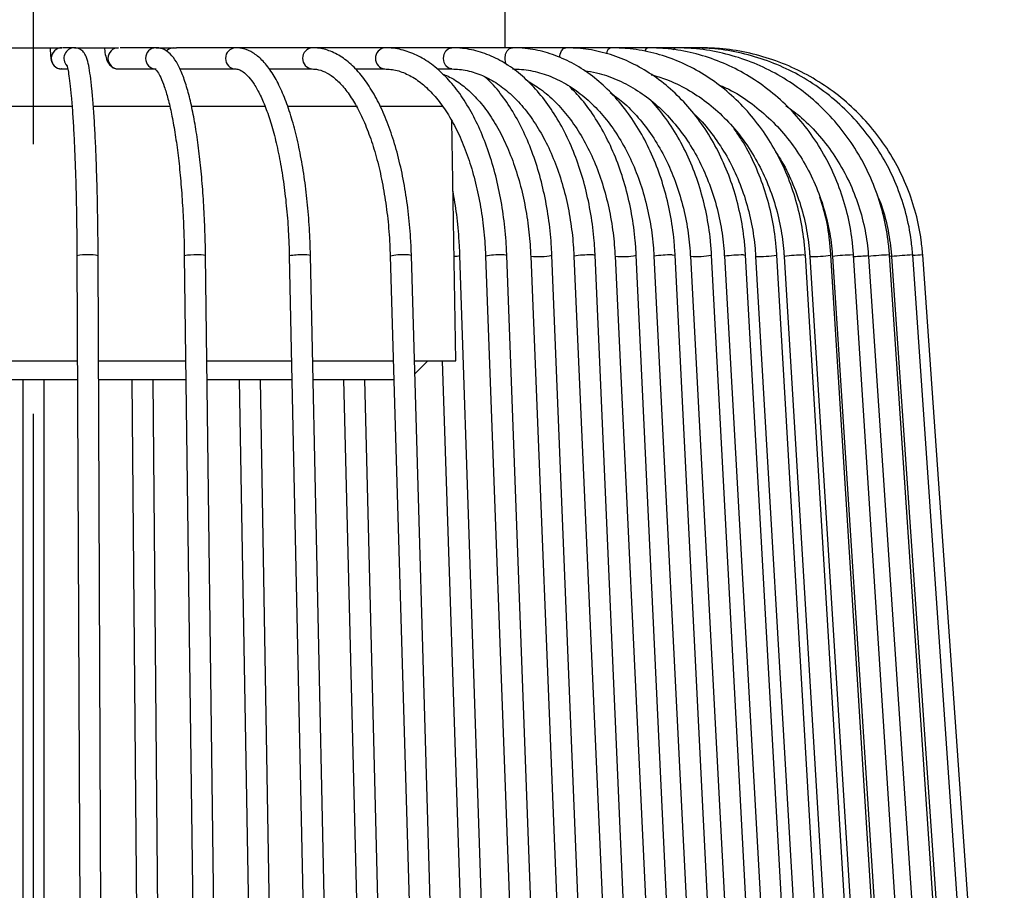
# Model space of a CAD drawing. Header units: millimetres. Extents: x 77 to 110, y 32 to 244.
# Tile 5 of 12: x 100.74 to 110.02, y 40.26 to 48.47. Entities that reach past the tile are written whole.
import ezdxf

# ---------------------------------------------------------------- set-up
doc = ezdxf.new("R2010")
doc.units = ezdxf.units.MM
doc.linetypes.add('CENTERX2', pattern=[20.32, 12.7, -2.54, 2.54, -2.54])

msp = doc.modelspace()

# ---------------------------------------------------------------- linework, layer by layer
at = {"color": 7, "linetype": 'CENTERX2'}
msp.add_line((100.8733, 32.0573), (100.8733, 202.0573), dxfattribs=at)
at = {"color": 7, "linetype": 'Continuous', "lineweight": 25}
for p, q in [((105.3183, 48.2073), (105.3183, 48.9573)), ((100.6048, 48.2073), (101.1418, 48.2073)), ((101.2603, 48.2073), (101.1469, 48.2073)), ((101.2603, 48.2073), (101.6747, 48.2073)), ((102.0285, 48.2073), (101.6901, 48.2073)), ((102.0285, 48.2073), (102.2208, 48.2073)), ((102.7791, 48.2073), (102.2208, 48.2073)), ((103.5009, 48.2073), (102.7791, 48.2073)), ((104.1828, 48.2073), (103.5009, 48.2073)), ((104.8145, 48.2073), (104.1828, 48.2073)), ((105.3865, 48.2073), (104.8145, 48.2073)), ((105.8901, 48.2073), (105.3865, 48.2073)), ((106.3177, 48.2073), (105.8901, 48.2073)), ((106.6627, 48.2073), (106.3177, 48.2073)), ((106.9199, 48.2073), (106.6627, 48.2073)), ((107.0855, 48.2073), (106.9199, 48.2073)), ((107.1569, 48.2073), (107.0855, 48.2073)), ((101.1418, 48.0073), (101.1393, 48.0073)), ((101.1418, 48.0073), (101.1965, 48.0073)), ((101.6747, 48.0073), (102.0285, 48.0073)), ((102.2529, 48.0073), (102.7791, 48.0073)), ((103.0943, 48.0073), (103.5009, 48.0073)), ((103.9075, 48.0073), (104.1828, 48.0073)), ((104.6779, 48.0073), (104.8145, 48.0073)), ((100.5084, 47.6578), (101.2386, 47.6578)), ((101.4409, 47.6578), (102.1627, 47.6578)), ((102.3674, 47.6578), (103.0608, 47.6578)), ((103.272, 47.6578), (103.9257, 47.6578)), ((104.1454, 47.6578), (104.7302, 47.6578)), ((104.8533, 45.2573), (104.8139, 47.517)), ((101.2831, 46.2464), (101.3305, 35.2464)), ((101.5305, 35.2472), (101.4831, 46.2472)), ((102.2951, 46.2455), (102.4364, 35.2455)), ((102.6364, 35.2481), (102.495, 46.2481)), ((103.2839, 46.2447), (103.5171, 35.2447)), ((103.7171, 35.2489), (103.4839, 46.2489)), ((104.2348, 46.2439), (104.5563, 35.2439)), ((104.7562, 35.2497), (104.4347, 46.2497)), ((105.2552, 35.2501), (104.8913, 46.2501)), ((105.1331, 46.2431), (105.5381, 35.2431)), ((105.7379, 35.2505), (105.333, 46.2505)), ((105.5584, 46.2428), (106.0028, 35.2428)), ((106.2026, 35.2508), (105.7582, 46.2508)), ((105.9654, 46.2424), (106.4476, 35.2424)), ((106.6474, 35.2512), (106.1652, 46.2512)), ((106.3528, 46.2421), (106.871, 35.2421)), ((107.0708, 35.2515), (106.5526, 46.2515)), ((106.719, 46.2418), (107.2712, 35.2418)), ((107.4709, 35.2518), (106.9187, 46.2518)), ((107.0626, 46.2415), (107.6468, 35.2415)), ((107.8465, 35.2521), (107.2624, 46.2521)), ((107.3824, 46.2412), (107.9963, 35.2412)), ((108.1959, 35.2524), (107.5821, 46.2524)), ((107.6772, 46.241), (108.3184, 35.241)), ((108.518, 35.2526), (107.8768, 46.2526)), ((107.9457, 46.2408), (108.6118, 35.2408)), ((108.8115, 35.2528), (108.1453, 46.2528)), ((108.187, 46.2406), (108.8756, 35.2406)), ((109.0752, 35.2531), (108.3866, 46.2531)), ((108.4002, 46.2404), (109.1086, 35.2404)), ((109.3082, 35.2532), (108.5998, 46.2532)), ((108.7391, 46.2401), (109.479, 35.2401)), ((108.9348, 46.2538), (108.9387, 46.2535)), ((109.6785, 35.2535), (108.9387, 46.2535)), ((108.9573, 46.2399), (109.7174, 35.2399)), ((109.1556, 46.2538), (109.1568, 46.2537)), ((109.9169, 35.2537), (109.1568, 46.2537)), ((109.2508, 46.2538), (109.2509, 46.2538)), ((110.0197, 35.2538), (109.2509, 46.2538)), ((100.4592, 45.2573), (101.2874, 45.2573)), ((101.4874, 45.2573), (102.3078, 45.2573)), ((102.5078, 45.2573), (103.3049, 45.2573)), ((103.5049, 45.2573), (104.2636, 45.2573)), ((104.4637, 45.2573), (104.8533, 45.2573)), ((104.4673, 45.1345), (104.5901, 45.2573)), ((104.724, 45.2573), (105.0553, 35.2435)), ((101.2882, 45.0755), (100.4584, 45.0755)), ((100.7733, 45.0755), (100.7733, 35.2468)), ((100.9733, 35.2468), (100.9733, 45.0755)), ((102.3101, 45.0755), (101.4882, 45.0755)), ((101.8011, 45.0755), (101.8855, 35.2459)), ((102.0855, 35.2477), (102.0011, 45.0755)), ((103.3087, 45.0755), (102.5101, 45.0755)), ((102.8133, 45.0755), (102.981, 35.2451)), ((103.1809, 35.2485), (103.0133, 45.0755)), ((104.2689, 45.0755), (103.5088, 45.0755)), ((103.7946, 45.0755), (104.0429, 35.2443)), ((104.2428, 35.2493), (103.9946, 45.0755))]:
    msp.add_line(p, q, dxfattribs=at)
at = {"color": 7, "linetype": 'Continuous', "lineweight": 25, "flags": 128}
for points in [[(104.814, 48.0073), (104.7847, 48.0149), (104.7594, 48.0366), (104.7425, 48.069), (104.7366, 48.1073), (104.7425, 48.1456), (104.7594, 48.178), (104.7847, 48.1997), (104.8145, 48.2073)], [(105.3322, 48.0447), (105.3222, 48.069), (105.3169, 48.1073), (105.3222, 48.1456), (105.3373, 48.178), (105.3599, 48.1997), (105.3865, 48.2073)], [(105.83, 48.115), (105.8345, 48.1456), (105.8475, 48.178), (105.8671, 48.1997), (105.8901, 48.2073)], [(106.9038, 48.1881), (106.9095, 48.1997), (106.9199, 48.2073)], [(106.8905, 46.2538), (106.9117, 46.2532), (106.9187, 46.2518)], [(107.5619, 46.2538), (107.5789, 46.2532), (107.5821, 46.2524)], [(108.1319, 46.2538), (108.1444, 46.2532), (108.1453, 46.2528)], [(108.5919, 46.2538), (108.5998, 46.2532), (108.5998, 46.2532)], [(108.9393, 46.2437), (108.9458, 46.2441), (108.9569, 46.2449)]]:
    msp.add_lwpolyline(points, dxfattribs=at)
at = {"color": 7, "linetype": 'Continuous', "lineweight": 25}
for centre, radius, start, end in [((101.1419, 48.1073), 0.1, 90.08888, 268.48126), ((101.2605, 48.1073), 0.1, 90.09557, 223.62893), ((101.6761, 48.1073), 0.1, 90.79183, 269.20817), ((102.0298, 48.1073), 0.1, 90.79213, 269.17262), ((102.1963, 48.1134), 0.0939, 90.45939, 139.06247), ((102.783, 48.1073), 0.1001, 92.22288, 267.74977), ((103.5086, 48.1072), 0.1003, 94.45464, 264.93081), ((104.196, 48.1072), 0.1009, 97.50962, 262.0487), ((106.3354, 48.147), 0.0629, 106.4018, 176.44021), ((106.68, 48.1628), 0.0477, 111.32771, 166.51461), ((101.3603, 45.9039), 0.3511, 85.27604, 102.70685), ((101.4141, 45.9333), 0.3215, 77.59637, 94.42551), ((102.3847, 45.8137), 0.441, 86.26548, 101.72158), ((102.4375, 46.0113), 0.2436, 76.34202, 95.68518), ((103.3866, 45.7117), 0.5428, 87.08944, 100.90112), ((103.437, 46.0785), 0.1768, 74.61154, 97.42141), ((104.3401, 45.7553), 0.4998, 85.82931, 102.1641), ((104.3931, 46.073), 0.1815, 76.76101, 95.27798), ((104.8421, 46.409), 0.1664, 267.94123, 287.19354), ((105.252, 45.6383), 0.6164, 86.87733, 101.11832), ((105.3008, 46.1305), 0.1242, 74.98979, 97.05536), ((105.6335, 46.8587), 0.6206, 263.04136, 281.58814), ((106.0989, 45.5006), 0.7537, 87.79701, 100.20028), ((106.1413, 46.1773), 0.0776, 72.06788, 99.98338), ((106.4208, 46.9231), 0.6844, 264.29841, 281.10185), ((106.8685, 45.3358), 0.9182, 88.62782, 99.37064), ((107.1226, 46.9986), 0.7595, 265.47489, 280.6067), ((107.5502, 45.1316), 1.1222, 89.4025, 98.59671), ((107.7243, 47.1499), 0.9101, 267.0277, 279.64434), ((108.1356, 44.8633), 1.3904, 90.15101, 97.84864), ((108.2165, 47.3699), 1.1298, 268.50477, 278.66109), ((108.62, 44.4749), 1.7791, 90.90463, 97.09525), ((108.4738, 49.4552), 3.2177, 272.25845, 274.73669), ((108.9952, 43.9849), 2.2697, 91.52282, 96.47715), ((109.336, 42.2492), 4.0086, 92.57896, 95.42104), ((110.0284, 34.0687), 12.2099, 93.65108, 94.0913)]:
    msp.add_arc(centre, radius, start, end, dxfattribs=at)
for points, knots in [([(101.0312, 48.2073), (101.0314, 48.2022), (101.0321, 48.1712), (101.0353, 48.1304), (101.0384, 48.1007), (101.0461, 48.0729), (101.0584, 48.0491), (101.0791, 48.0271), (101.1081, 48.0105), (101.1307, 48.0084), (101.1418, 48.0073)], [0, 0, 0, 0, 0.0502076, 0.3033505, 0.5258248, 0.6157851, 0.6979792, 0.7910122, 0.8973236, 1, 1, 1, 1]), ([(101.4831, 46.2472), (101.4829, 46.2912), (101.4822, 46.4189), (101.4795, 46.6274), (101.4746, 46.8672), (101.4678, 47.0951), (101.4593, 47.3077), (101.4492, 47.5017), (101.4376, 47.6744), (101.4247, 47.8232), (101.4105, 47.9465), (101.3948, 48.0441), (101.3784, 48.1071), (101.3607, 48.15), (101.327, 48.1887), (101.2876, 48.2063), (101.2645, 48.2071), (101.2603, 48.2073)], [0, 0, 0, 0, 0.04336, 0.125906, 0.208505, 0.291135, 0.373817, 0.456584, 0.539492, 0.622647, 0.706278, 0.79098, 0.878815, 0.935303, 0.96559, 0.993736, 1, 1, 1, 1]), ([(101.5432, 48.2073), (101.5438, 48.1985), (101.5464, 48.1608), (101.556, 48.1171), (101.5716, 48.0724), (101.5964, 48.0373), (101.6333, 48.0121), (101.6607, 48.0089), (101.6747, 48.0073)], [0, 0, 0, 0, 0.086393, 0.372887, 0.559957, 0.729432, 0.86167, 1, 1, 1, 1]), ([(102.495, 46.2481), (102.4943, 46.2923), (102.4922, 46.4208), (102.4842, 46.6307), (102.4694, 46.8721), (102.4489, 47.102), (102.4233, 47.317), (102.3927, 47.5139), (102.3574, 47.6902), (102.3175, 47.8439), (102.2726, 47.9738), (102.2232, 48.0752), (102.1701, 48.146), (102.1091, 48.192), (102.0583, 48.2068), (102.0316, 48.2072), (102.0285, 48.2073)], [0, 0, 0, 0, 0.043448, 0.12616, 0.208951, 0.291828, 0.374846, 0.45809, 0.541698, 0.625917, 0.71123, 0.798655, 0.878126, 0.938, 0.992712, 1, 1, 1, 1]), ([(103.4839, 46.2489), (103.4827, 46.2934), (103.4792, 46.4226), (103.466, 46.6337), (103.4413, 46.8767), (103.4074, 47.1083), (103.3647, 47.3251), (103.3137, 47.5243), (103.2546, 47.7031), (103.1877, 47.8593), (103.1126, 47.9912), (103.0316, 48.0923), (102.9459, 48.1614), (102.8614, 48.2007), (102.8046, 48.2052), (102.7791, 48.2073)], [0, 0, 0, 0, 0.043459, 0.126155, 0.208948, 0.29186, 0.374963, 0.458358, 0.542192, 0.626684, 0.71214, 0.798827, 0.874617, 0.94376, 1, 1, 1, 1]), ([(104.4347, 46.2497), (104.433, 46.2945), (104.4281, 46.4243), (104.4098, 46.6365), (104.3757, 46.8807), (104.3287, 47.1136), (104.2696, 47.3318), (104.1988, 47.5322), (104.1171, 47.7121), (104.0249, 47.8689), (103.9225, 47.9999), (103.8107, 48.1023), (103.691, 48.1722), (103.5857, 48.2036), (103.5222, 48.2064), (103.5009, 48.2073)], [0, 0, 0, 0, 0.0434973, 0.1261755, 0.2089566, 0.2918642, 0.3749651, 0.4583401, 0.5420843, 0.6262897, 0.7109745, 0.7957373, 0.8791813, 0.959488, 1, 1, 1, 1]), ([(105.333, 46.2505), (105.3309, 46.2955), (105.3247, 46.4258), (105.3016, 46.6388), (105.2585, 46.8839), (105.1991, 47.1177), (105.1246, 47.3366), (105.0355, 47.5376), (104.9329, 47.7176), (104.8177, 47.8738), (104.6914, 48.0034), (104.5557, 48.1036), (104.4131, 48.1717), (104.2874, 48.2033), (104.2104, 48.2062), (104.1828, 48.2073)], [0, 0, 0, 0, 0.043556, 0.126193, 0.20893, 0.291777, 0.37478, 0.457984, 0.541417, 0.625065, 0.708754, 0.792028, 0.874226, 0.954768, 1, 1, 1, 1]), ([(106.1652, 46.2512), (106.1627, 46.2964), (106.1553, 46.4272), (106.1277, 46.6408), (106.0764, 46.8864), (106.0057, 47.1206), (105.917, 47.3398), (105.8113, 47.5409), (105.6899, 47.7205), (105.5544, 47.8759), (105.4068, 48.0042), (105.2495, 48.1033), (105.0853, 48.1707), (104.939, 48.203), (104.8485, 48.2061), (104.8145, 48.2073)], [0, 0, 0, 0, 0.043627, 0.126188, 0.208837, 0.291564, 0.374394, 0.457335, 0.540372, 0.623421, 0.706303, 0.788763, 0.870513, 0.95139, 1, 1, 1, 1]), ([(106.9187, 46.2518), (106.9158, 46.2972), (106.9073, 46.4283), (106.8757, 46.6423), (106.817, 46.8882), (106.7362, 47.1225), (106.635, 47.3417), (106.5146, 47.5425), (106.3767, 47.7216), (106.2233, 47.8762), (106.0569, 48.0038), (105.88, 48.1024), (105.6956, 48.1698), (105.5298, 48.2028), (105.4265, 48.206), (105.3865, 48.2073)], [0, 0, 0, 0, 0.043703, 0.126149, 0.208667, 0.291231, 0.373844, 0.456494, 0.539135, 0.621693, 0.70406, 0.78611, 0.867732, 0.948892, 1, 1, 1, 1]), ([(107.5821, 46.2524), (107.5788, 46.298), (107.5694, 46.4292), (107.5343, 46.6434), (107.4691, 46.8893), (107.3796, 47.1236), (107.2676, 47.3425), (107.1346, 47.5429), (106.9825, 47.7216), (106.8136, 47.8758), (106.6306, 48.003), (106.4364, 48.1014), (106.234, 48.1689), (106.0505, 48.2026), (105.9355, 48.206), (105.8901, 48.2073)], [0, 0, 0, 0, 0.043777, 0.126078, 0.208437, 0.290813, 0.373194, 0.45556, 0.537877, 0.620097, 0.702164, 0.784022, 0.865636, 0.947011, 1, 1, 1, 1]), ([(108.1453, 46.2528), (108.1418, 46.2986), (108.1315, 46.43), (108.0934, 46.6443), (108.0229, 46.89), (107.9261, 47.124), (107.8051, 47.3427), (107.6615, 47.5428), (107.4975, 47.7211), (107.3156, 47.875), (107.1186, 48.002), (106.9096, 48.1005), (106.6917, 48.1682), (106.4929, 48.2024), (106.3678, 48.2059), (106.3177, 48.2073)], [0, 0, 0, 0, 0.043844, 0.125985, 0.208171, 0.290354, 0.372523, 0.454661, 0.536744, 0.61875, 0.700651, 0.782429, 0.864077, 0.945605, 1, 1, 1, 1]), ([(108.5998, 46.2532), (108.596, 46.2991), (108.5851, 46.4306), (108.5446, 46.6448), (108.4698, 46.8903), (108.3673, 47.1241), (108.2392, 47.3425), (108.0872, 47.5423), (107.9137, 47.7205), (107.7213, 47.8742), (107.5129, 48.0012), (107.2918, 48.0997), (107.0613, 48.1677), (106.85, 48.2023), (106.7166, 48.2058), (106.6627, 48.2073)], [0, 0, 0, 0, 0.043902, 0.125888, 0.207911, 0.289926, 0.371923, 0.453892, 0.53582, 0.617697, 0.699515, 0.781267, 0.862956, 0.944588, 1, 1, 1, 1]), ([(108.9387, 46.2535), (108.9347, 46.2995), (108.9233, 46.431), (108.8811, 46.6452), (108.8032, 46.8905), (108.6964, 47.124), (108.563, 47.3423), (108.4048, 47.5419), (108.2242, 47.7199), (108.024, 47.8735), (107.8072, 48.0006), (107.577, 48.0992), (107.337, 48.1673), (107.1164, 48.2022), (106.9768, 48.2058), (106.9199, 48.2073)], [0, 0, 0, 0, 0.043946, 0.125801, 0.207692, 0.289575, 0.371447, 0.453301, 0.535133, 0.616939, 0.698718, 0.780468, 0.862191, 0.943892, 1, 1, 1, 1]), ([(109.1568, 46.2537), (109.1527, 46.2997), (109.141, 46.4312), (109.0977, 46.6454), (109.0177, 46.8905), (108.9083, 47.1239), (108.7715, 47.342), (108.6093, 47.5415), (108.4242, 47.7194), (108.219, 47.8731), (107.9967, 48.0001), (107.7607, 48.0988), (107.5145, 48.1671), (107.2879, 48.2021), (107.1442, 48.2058), (107.0855, 48.2073)], [0, 0, 0, 0, 0.043975, 0.125739, 0.207539, 0.289336, 0.371128, 0.452915, 0.534694, 0.616465, 0.698227, 0.779982, 0.861729, 0.943469, 1, 1, 1, 1]), ([(109.2509, 46.2538), (109.2467, 46.2998), (109.2349, 46.4313), (109.1911, 46.6454), (109.1103, 46.8905), (108.9997, 47.1239), (108.8614, 47.3419), (108.6976, 47.5414), (108.5105, 47.7193), (108.3031, 47.8729), (108.0784, 48), (107.8399, 48.0987), (107.5911, 48.167), (107.3618, 48.2021), (107.2165, 48.2058), (107.1569, 48.2073)], [0, 0, 0, 0, 0.043988, 0.125711, 0.20747, 0.289229, 0.370988, 0.452747, 0.534505, 0.616264, 0.698021, 0.779779, 0.861536, 0.943293, 1, 1, 1, 1]), ([(101.1862, 48.0468), (101.1865, 48.046), (101.1874, 48.044), (101.1955, 48.0162), (101.2057, 47.962), (101.2179, 47.874), (101.2303, 47.7541), (101.2421, 47.605), (101.2529, 47.4306), (101.2623, 47.2341), (101.2702, 47.0192), (101.2764, 46.7895), (101.2806, 46.5529), (101.2825, 46.3699), (101.283, 46.2687), (101.2831, 46.2464)], [0, 0, 0, 0, 0.036045, 0.094312, 0.16771, 0.251087, 0.33927, 0.429506, 0.520648, 0.612229, 0.704044, 0.795991, 0.888016, 0.975295, 1, 1, 1, 1]), ([(102.0199, 48.0078), (102.0198, 48.0079), (102.0196, 48.0082), (102.043, 47.9834), (102.0729, 47.9284), (102.1071, 47.8435), (102.1419, 47.7283), (102.1756, 47.5839), (102.2067, 47.4133), (102.2342, 47.22), (102.2572, 47.0076), (102.2753, 46.78), (102.2879, 46.5451), (102.2933, 46.365), (102.2948, 46.266), (102.2951, 46.2455)], [0, 0, 0, 0, 0.044784, 0.118809, 0.193628, 0.273573, 0.357679, 0.444424, 0.532713, 0.621898, 0.711613, 0.80165, 0.891884, 0.977565, 1, 1, 1, 1]), ([(102.7791, 48.0073), (102.7852, 48.0069), (102.8024, 48.0058), (102.8363, 47.9922), (102.8881, 47.9506), (102.9452, 47.8796), (103.0041, 47.7778), (103.061, 47.6483), (103.1143, 47.4923), (103.1623, 47.3123), (103.2037, 47.1112), (103.2376, 46.8927), (103.2629, 46.6607), (103.2782, 46.4429), (103.2823, 46.3027), (103.2839, 46.2447)], [0, 0, 0, 0, 0.043391, 0.123279, 0.198897, 0.279157, 0.358936, 0.439643, 0.521524, 0.604331, 0.687792, 0.771696, 0.855894, 0.940281, 1, 1, 1, 1]), ([(103.5009, 48.0073), (103.514, 48.0067), (103.5527, 48.0048), (103.6177, 47.984), (103.7005, 47.933), (103.7849, 47.8526), (103.8686, 47.7414), (103.9473, 47.6038), (104.0194, 47.4412), (104.0834, 47.256), (104.1377, 47.0511), (104.1813, 46.8299), (104.213, 46.5962), (104.2291, 46.3987), (104.2334, 46.2805), (104.2348, 46.2439)], [0, 0, 0, 0, 0.04337, 0.128139, 0.208091, 0.293032, 0.37604, 0.458782, 0.541766, 0.625189, 0.709025, 0.79319, 0.877595, 0.962163, 1, 1, 1, 1]), ([(104.1828, 48.0073), (104.2018, 48.0066), (104.2606, 48.0043), (104.3589, 47.9781), (104.4768, 47.9162), (104.5902, 47.824), (104.697, 47.7043), (104.7957, 47.5587), (104.8847, 47.3892), (104.9625, 47.1982), (105.0274, 46.9888), (105.0784, 46.7644), (105.1134, 46.5328), (105.1284, 46.3571), (105.1324, 46.2614), (105.1331, 46.2431)], [0, 0, 0, 0, 0.0434616, 0.1346624, 0.2238806, 0.3102433, 0.394967, 0.4790864, 0.5631069, 0.6472142, 0.731503, 0.8159778, 0.9006066, 0.9809535, 1, 1, 1, 1]), ([(104.7252, 47.9623), (104.7619, 47.9465), (104.8416, 47.9123), (104.9605, 47.8226), (105.0788, 47.703), (105.1879, 47.5566), (105.286, 47.3867), (105.3716, 47.1954), (105.4429, 46.9858), (105.4987, 46.7615), (105.537, 46.53), (105.5533, 46.3551), (105.5576, 46.2604), (105.5584, 46.2428)], [0, 0, 0, 0, 0.087242, 0.188959, 0.289049, 0.388345, 0.487387, 0.586407, 0.685527, 0.784789, 0.884184, 0.978505, 1, 1, 1, 1]), ([(104.8145, 48.0073), (104.8386, 48.0065), (104.9117, 48.0042), (105.0333, 47.9773), (105.1768, 47.9151), (105.3145, 47.8224), (105.444, 47.7018), (105.5631, 47.5551), (105.6701, 47.3847), (105.7631, 47.1931), (105.8405, 46.9833), (105.901, 46.7589), (105.9425, 46.5276), (105.96, 46.3534), (105.9646, 46.2594), (105.9654, 46.2424)], [0, 0, 0, 0, 0.043573, 0.132315, 0.220426, 0.307248, 0.392973, 0.478045, 0.562824, 0.647527, 0.732234, 0.817002, 0.901842, 0.982312, 1, 1, 1, 1]), ([(105.3865, 48.0073), (105.4151, 48.0065), (105.5007, 48.0041), (105.6428, 47.9768), (105.8094, 47.9144), (105.9691, 47.8215), (106.1192, 47.7004), (106.257, 47.5531), (106.3805, 47.3819), (106.4876, 47.1898), (106.5766, 46.9797), (106.6458, 46.7551), (106.6932, 46.5237), (106.7129, 46.3507), (106.7181, 46.2577), (106.719, 46.2418)], [0, 0, 0, 0, 0.043678, 0.13117, 0.218462, 0.305187, 0.391302, 0.476937, 0.562265, 0.647429, 0.732526, 0.817601, 0.902678, 0.983296, 1, 1, 1, 1]), ([(106.0667, 47.9901), (106.1039, 47.9849), (106.205, 47.9708), (106.3656, 47.9131), (106.5447, 47.8213), (106.7128, 47.6996), (106.8673, 47.552), (107.0054, 47.3804), (107.1251, 47.1878), (107.2243, 46.9774), (107.3015, 46.7525), (107.3541, 46.5211), (107.3758, 46.3487), (107.3815, 46.2565), (107.3824, 46.2412)], [0, 0, 0, 0, 0.055049, 0.149339, 0.243362, 0.337048, 0.430415, 0.523529, 0.616465, 0.709289, 0.802048, 0.894769, 0.982579, 1, 1, 1, 1]), ([(105.7582, 46.2508), (105.7558, 46.2959), (105.7491, 46.4265), (105.7237, 46.6399), (105.6763, 46.8853), (105.6112, 47.1193), (105.5294, 47.3383), (105.4319, 47.5397), (105.3191, 47.7184), (105.2172, 47.8503), (105.1492, 47.9115), (105.1276, 47.931)], [0, 0, 0, 0, 0.065725, 0.190275, 0.314967, 0.439802, 0.564834, 0.690101, 0.815608, 0.941284, 1, 1, 1, 1]), ([(105.5267, 47.8938), (105.5683, 47.8697), (105.6594, 47.8169), (105.7911, 47.7005), (105.92, 47.5541), (106.0353, 47.3831), (106.1356, 47.1912), (106.2189, 46.9813), (106.2839, 46.7568), (106.3284, 46.5255), (106.347, 46.352), (106.3519, 46.2585), (106.3528, 46.2421)], [0, 0, 0, 0, 0.0942925, 0.2065127, 0.3179798, 0.4290324, 0.5399105, 0.6507435, 0.7615899, 0.8724813, 0.9776085, 1, 1, 1, 1]), ([(106.6945, 47.9524), (106.7421, 47.9391), (106.8578, 47.9066), (107.0328, 47.8201), (107.2164, 47.6995), (107.3848, 47.5513), (107.5356, 47.3796), (107.666, 47.1867), (107.774, 46.976), (107.858, 46.7509), (107.9151, 46.5194), (107.9385, 46.3474), (107.9447, 46.2556), (107.9457, 46.2408)], [0, 0, 0, 0, 0.071369, 0.173684, 0.275826, 0.377778, 0.479556, 0.58119, 0.682711, 0.78415, 0.885532, 0.981523, 1, 1, 1, 1]), ([(106.5526, 46.2515), (106.5498, 46.2968), (106.5419, 46.4278), (106.5122, 46.6416), (106.457, 46.8874), (106.3812, 47.1216), (106.2861, 47.341), (106.1725, 47.5413), (106.0518, 47.7116), (105.9629, 47.8021), (105.9231, 47.8426)], [0, 0, 0, 0, 0.071946, 0.207895, 0.343977, 0.48016, 0.616465, 0.752889, 0.889378, 1, 1, 1, 1]), ([(106.3073, 47.7849), (106.347, 47.7563), (106.4402, 47.6891), (106.573, 47.5518), (106.7043, 47.3812), (106.8179, 47.1886), (106.9121, 46.9784), (106.9854, 46.7536), (107.0355, 46.5223), (107.0563, 46.3496), (107.0617, 46.2571), (107.0626, 46.2415)], [0, 0, 0, 0, 0.0948031, 0.2222512, 0.3492908, 0.4760761, 0.6027239, 0.7293081, 0.8558625, 0.9757411, 1, 1, 1, 1]), ([(107.3255, 47.86), (107.3588, 47.8459), (107.4619, 47.8023), (107.6221, 47.6981), (107.8023, 47.5513), (107.963, 47.3791), (108.1023, 47.1861), (108.2175, 46.9752), (108.3069, 46.75), (108.3678, 46.5183), (108.3927, 46.3465), (108.3992, 46.2549), (108.4002, 46.2404)], [0, 0, 0, 0, 0.055594, 0.172146, 0.288593, 0.404934, 0.521173, 0.637324, 0.753401, 0.869421, 0.979281, 1, 1, 1, 1]), ([(107.2624, 46.2521), (107.2592, 46.2976), (107.2503, 46.4288), (107.2168, 46.6429), (107.1547, 46.8888), (107.0695, 47.1232), (106.9624, 47.3419), (106.8398, 47.5388), (106.7446, 47.6502), (106.699, 47.7036)], [0, 0, 0, 0, 0.082221, 0.237069, 0.39204, 0.547067, 0.702145, 0.85723, 1, 1, 1, 1]), ([(107.0858, 47.5929), (107.1025, 47.578), (107.1734, 47.515), (107.2822, 47.3788), (107.4084, 47.1875), (107.5119, 46.9765), (107.5927, 46.7516), (107.6476, 46.5201), (107.6702, 46.348), (107.6762, 46.256), (107.6772, 46.241)], [0, 0, 0, 0, 0.048093, 0.203775, 0.359193, 0.514425, 0.669533, 0.82456, 0.971353, 1, 1, 1, 1]), ([(107.963, 47.6625), (108.0129, 47.6252), (108.1266, 47.5402), (108.2813, 47.3785), (108.4275, 47.186), (108.548, 46.9748), (108.6417, 46.7495), (108.7053, 46.5176), (108.7313, 46.3459), (108.7381, 46.2544), (108.7391, 46.2401)], [0, 0, 0, 0, 0.113557, 0.258449, 0.403279, 0.548053, 0.692774, 0.837452, 0.974487, 1, 1, 1, 1]), ([(107.8768, 46.2526), (107.8734, 46.2983), (107.8635, 46.4296), (107.8268, 46.6438), (107.759, 46.8899), (107.6649, 47.1232), (107.5697, 47.3092), (107.4983, 47.4086), (107.4741, 47.4423)], [0, 0, 0, 0, 0.105534, 0.30359, 0.501769, 0.69996, 0.898135, 1, 1, 1, 1]), ([(107.8654, 47.224), (107.875, 47.2105), (107.93, 47.1335), (108.0083, 46.9745), (108.0967, 46.7507), (108.1554, 46.5187), (108.1797, 46.3469), (108.186, 46.2552), (108.187, 46.2406)], [0, 0, 0, 0, 0.048825, 0.279494, 0.509993, 0.740363, 0.958486, 1, 1, 1, 1]), ([(104.8913, 46.2501), (104.8893, 46.295), (104.8837, 46.425), (104.8646, 46.631), (104.838, 46.7854), (104.8254, 46.8591)], [0, 0, 0, 0, 0.215732, 0.625452, 1, 1, 1, 1]), ([(108.3866, 46.2531), (108.3828, 46.2988), (108.372, 46.4302), (108.3409, 46.6145), (108.2987, 46.7471), (108.2823, 46.7986)], [0, 0, 0, 0, 0.2464622, 0.7074354, 1, 1, 1, 1]), ([(108.8174, 46.8288), (108.8294, 46.8018), (108.8745, 46.7004), (108.9214, 46.5168), (108.9493, 46.3456), (108.9562, 46.2542), (108.9573, 46.2399)], [0, 0, 0, 0, 0.145632, 0.548146, 0.929509, 1, 1, 1, 1])]:
    msp.add_open_spline(points, degree=3, knots=knots, dxfattribs=at)

doc.saveas('drawing.dxf')
